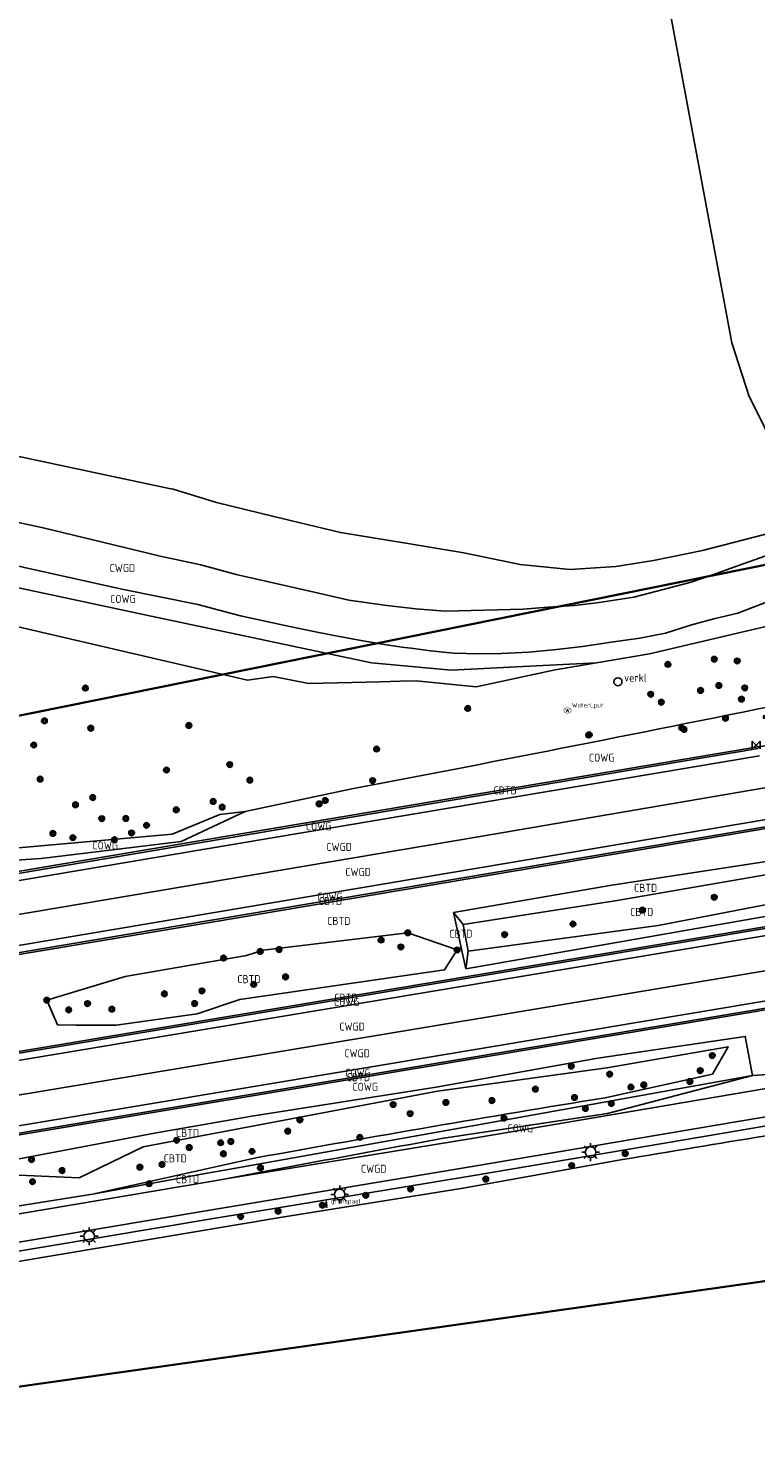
# Model space of a CAD drawing. Extents: x 143041 to 144480, y 457187 to 457942.
# Tile 10 of 20: x 143633 to 143714, y 457526 to 457686. Entities that reach past the tile are written whole.
import ezdxf
from ezdxf.enums import TextEntityAlignment as Align

# ---------------------------------------------------------------- set-up
doc = ezdxf.new("R2010")
doc.units = 0
doc.header["$LTSCALE"] = 4
doc.linetypes.add('STIPPELGROF', pattern=[0.75, 0.5, -0.25])
doc.layers.get('0').update_dxf_attribs({"linetype": 'CONTINUOUS'})
for name, color, linetype in [('CBTD', 7, 'CONTINUOUS'), ('COWG', 7, 'CONTINUOUS'), ('CWGD', 7, 'CONTINUOUS'), ('G_BTD', 3, 'CONTINUOUS'), ('G_OWG', 6, 'CONTINUOUS'), ('G_WGD', 7, 'CONTINUOUS'), ('PPALHM', 10, 'CONTINUOUS'), ('PVGO', 102, 'CONTINUOUS')]:
    doc.layers.add(name, color=color, linetype=linetype)
doc.layers.add('meetgrens', color=10, linetype='STIPPELGROF', lineweight=35)
for name, color, linetype, true_color in [('PBRD', 7, 'CONTINUOUS', 0xbd2877), ('PPAL', 7, 'CONTINUOUS', 0xbd2877), ('PPUT', 7, 'CONTINUOUS', 0xbd2877)]:
    doc.layers.add(name, color=color, linetype=linetype, true_color=true_color)
doc.styles.add('ISO', font='ISO')
doc.styles.get("Standard").update_dxf_attribs({"font": 'ISO'})

# ---------------------------------------------------------------- blocks, each defined once
blk = doc.blocks.new('lichtmast')
at = {"color": 0}
for p, q in [((-0.6, 0), (-1, 0)), ((-0.71, 0.71), (-0.42, 0.42)), ((0, 0.6), (0, 1)), ((0.42, 0.42), (0.71, 0.71)), ((0.6, 0), (1, 0)), ((-0.42, -0.42), (-0.71, -0.71)), ((0, -0.6), (0, -1)), ((0.42, -0.42), (0.71, -0.71))]:
    blk.add_line(p, q, dxfattribs=at)
blk.add_circle((0, 0), 0.6, dxfattribs=at)
blk = doc.blocks.new('verklikker')
at = {"color": 0}
blk.add_circle((0, 0), 0.45, dxfattribs=at)
at = {"color": 0, "style": 'ISO'}
blk.add_attdef('VERKLIKKER', (0.7, 0), '', height=0.9, dxfattribs=at)
blk = doc.blocks.new('boom')
at = {"color": 0}
for radius in [0.315, 0.225, 0.135]:
    blk.add_circle((0, 0), radius, dxfattribs=at)
blk = doc.blocks.new('waterleidingput')
at = {"linetype": 'ByBlock', "lineweight": -2}
h = blk.add_hatch(color=0, dxfattribs=at)
h.dxf.hatch_style = 1
edge = h.paths.add_edge_path()
edge.add_spline(control_points=[(0.44, 0), (0.44, 0.04), (0.43, 0.09), (0.36, 0.2), (0.28, 0.26), (0.09, 0.32), (-0.02, 0.33), (-0.22, 0.29), (-0.31, 0.24), (-0.42, 0.12), (-0.44, 0.06), (-0.44, -0.06), (-0.42, -0.12), (-0.33, -0.22), (-0.28, -0.26), (-0.1, -0.33), (0.04, -0.33), (0.27, -0.27), (0.37, -0.2), (0.43, -0.08), (0.44, -0.04), (0.44, 0)], knot_values=[0, 0, 0, 0, 0.380029, 0.380029, 1.118666, 1.118666, 1.857303, 1.857303, 2.59594, 2.59594, 3.13294, 3.13294, 3.66994, 3.66994, 4.20694, 4.20694, 5.079565, 5.079565, 5.952189, 5.952189, 6.283185, 6.283185, 6.283185, 6.283185], degree=3, periodic=0)
edge = h.paths.add_edge_path(flags=16)
edge.add_ellipse((0, 0), major_axis=(0.392, 0), ratio=0.689655, start_angle=0, end_angle=360)
h = blk.add_hatch(color=0, dxfattribs=at)
h.dxf.hatch_style = 1
h.paths.add_polyline_path([(-0.05, -0.09, -0.141608), (-0.09, -0.05), (-0.1, -0.09), (-0.17, 0.17), (-0.22, 0.17), (-0.13, -0.17), (-0.08, -0.17)])
at = {"linetype": 'ByBlock', "lineweight": -2, "true_color": 0x104b6e}
h = blk.add_hatch(color=156, dxfattribs=at)
h.dxf.hatch_style = 1
h.paths.add_polyline_path([(0.1, 0, 1), (-0.1, 0, 1)])
at = {"linetype": 'ByBlock', "lineweight": -2}
h = blk.add_hatch(color=0, dxfattribs=at)
h.dxf.hatch_style = 1
h.paths.add_polyline_path([(0.02, 0.17), (-0.03, 0.17), (-0.05, 0.09, -0.269854), (0.05, 0.09)])
h = blk.add_hatch(color=0, dxfattribs=at)
h.dxf.hatch_style = 1
h.paths.add_polyline_path([(0.23, 0.17), (0.17, 0.17), (0.1, -0.09), (0.09, -0.05, -0.141608), (0.05, -0.09), (0.07, -0.17), (0.12, -0.17)])
at = {"color": 0, "linetype": 'ByBlock', "lineweight": -2}
blk.add_attdef('WATERLEIDINGPUT', (0.5, 0.35), '', height=0.5, dxfattribs=at)
blk = doc.blocks.new('grensmarkering')
at = {"linetype": 'ByBlock', "lineweight": -2}
h = blk.add_hatch(color=0, dxfattribs=at)
h.dxf.hatch_style = 1
h.paths.add_polyline_path([(0.09, 0.55, 0.219912), (0.05, 0.61, -0.457379), (0.04, 0.66, 2.245674), (-0.04, 0.66, -0.457379), (-0.05, 0.61, 0.219912), (-0.09, 0.55), (-0.15, 0.04), (-0.18, 0.04), (-0.18, 0.01, 0.018367), (-0.1, 0, -0.954633), (0.1, 0, 0.018367), (0.18, 0.01), (0.18, 0.04), (0.15, 0.04)])
at = {"linetype": 'ByBlock', "lineweight": -2, "true_color": 0x681648}
h = blk.add_hatch(color=219, dxfattribs=at)
h.dxf.hatch_style = 1
h.paths.add_polyline_path([(0.1, 0, 1), (-0.1, 0, 1)])
at = {"linetype": 'ByBlock', "lineweight": -2}
h = blk.add_hatch(color=0, dxfattribs=at)
h.dxf.hatch_style = 1
h.paths.add_polyline_path([(0.18, -0.04, -0.022381), (0.08, -0.06, -0.528879), (-0.08, -0.06, -0.022381), (-0.18, -0.04), (-0.18, -0.13, 0.083333), (0.18, -0.13)])
at = {"color": 0, "linetype": 'ByBlock', "lineweight": -2}
blk.add_attdef('GRENSMARKERING', (0.5, 0.35), '', height=0.5, dxfattribs=at)
blk = doc.blocks.new('kilometerpaal')
at = {"color": 0}
for p, q in [((-0.44, 0.44), (0.44, -0.44)), ((-0.44, -0.44), (-0.44, 0.44)), ((0.44, 0.44), (-0.44, -0.44)), ((0.44, -0.44), (0.44, 0.44))]:
    blk.add_line(p, q, dxfattribs=at)
at = {"color": 0, "style": 'ISO'}
blk.add_attdef('KILOMETERPAAL', (0.59, 0.87), '', height=2.5, dxfattribs=at)

msp = doc.modelspace()

# ---------------------------------------------------------------- linework, layer by layer
at = {"layer": 'G_BTD', "linetype": 'Continuous', "transparency": 33554687}
for points in [[(143717.591, 457635.165), (143716.991, 457637.303), (143713.393, 457644.57), (143711.469, 457650.457), (143702.098, 457700.822), (143694.822, 457743.218), (143691.777, 457767.479), (143690.017, 457792.107), (143680.631, 457826.399), (143701.578, 457831.667), (143723.601, 457836.433), (143738.201, 457839.729), (143759.206, 457846.5), (143766.169, 457849.029), (143774.685, 457853.215), (143783.907, 457856.095), (143809.89, 457863.79)], [(143660.004, 457613.04), (143657.131, 457612.599), (143628.145, 457619.331), (143588.962, 457627.669), (143558.066, 457636.109), (143526.198, 457640.712), (143511.955, 457641.947), (143505.971, 457641.522), (143493.293, 457640.621), (143481.673, 457637.859), (143459.891, 457629.466), (143447.368, 457624.129), (143438.641, 457619.796), (143409.27, 457603.151), (143387.841, 457588.83), (143354.42, 457567.351), (143320.175, 457544.351), (143308.955, 457536.522), (143307.037, 457536.064)], [(143674.253, 457612.48), (143672.049, 457612.431), (143664.007, 457612.253), (143660.004, 457613.04)], [(143696.302, 457614.56), (143691.667, 457613.782), (143682.771, 457611.851), (143676.07, 457612.52), (143674.253, 457612.48)], [(143715.953, 457596.063), (143653.364, 457585.505), (143616.973, 457579.386)], [(143716.569, 457592.442), (143698.024, 457589.594), (143680.243, 457586.548)], [(143681.336, 457585.205), (143698.622, 457587.892), (143719.382, 457591.465), (143720.945, 457590.876), (143721.391, 457589.742), (143719.667, 457588.242), (143703.225, 457585.086), (143681.907, 457582.2)], [(143681.336, 457585.205), (143680.243, 457586.548)], [(143680.243, 457586.548), (143681.639, 457580.235)], [(143717.58, 457586.502), (143681.639, 457580.235)], [(143618.555, 457568.793), (143621.825, 457569.339), (143716.944, 457585.233), (143717.772, 457585.372)], [(143651.467, 457575.178), (143642.395, 457573.904), (143637.913, 457573.913), (143635.814, 457573.917), (143634.602, 457576.699), (143643.392, 457579.346), (143657.014, 457581.7), (143658.881, 457582.296), (143675.114, 457584.263), (143680.652, 457582.34), (143679.246, 457580.097), (143656.275, 457576.784), (143651.467, 457575.178)], [(143681.336, 457585.205), (143681.907, 457582.2)], [(143681.639, 457580.235), (143681.907, 457582.2)], [(143586.994, 457551.333), (143611.501, 457554.071), (143628.933, 457557.188), (143638.227, 457556.775), (143645.44, 457560.23), (143678.445, 457566.48), (143697.458, 457569.092), (143711.064, 457571.467), (143709.299, 457568.404), (143697.271, 457565.754)], [(143639.757, 457554.942), (143652.61, 457557.304), (143654.542, 457557.624), (143682.385, 457562.591), (143713.813, 457568.245)], [(143639.757, 457554.942), (143658.241, 457559.032)], [(143639.757, 457554.942), (143621.139, 457551.972)]]:
    msp.add_lwpolyline(points, dxfattribs=at)
msp.add_lwpolyline([(143658.241, 457559.032, -0.0047242), (143697.271, 457565.754)], format="xyb", dxfattribs=at)
at = {"layer": 'G_OWG', "linetype": 'Continuous', "transparency": 33554687}
for points in [[(143517.301, 457571.86), (143615.597, 457588.468), (143651.941, 457594.605), (143714.413, 457605.121), (143714.725, 457605.174), (143811.857, 457621.549), (143812.616, 457621.677), (143912.792, 457638.538), (144006.778, 457654.366), (144010.6, 457655.009), (144010.612, 457655.011)], [(143621.436, 457639.849), (143648.36, 457634.1)], [(143717.233, 457630.739), (143716.155, 457629.204), (143708.19, 457627.15), (143702.68, 457626.03), (143698.46, 457625.38), (143693.34, 457625.04), (143687.71, 457625.58), (143681.39, 457626.88), (143675.11, 457627.93), (143667.56, 457629.18), (143660.08, 457630.97), (143653.66, 457632.53), (143648.78, 457634.05), (143648.36, 457634.1)], [(143696.302, 457614.56), (143688.055, 457614.135), (143679.979, 457613.719), (143675.515, 457614.143), (143671.051, 457614.567), (143644.579, 457620.182), (143618.108, 457625.797), (143601.706, 457629.114), (143587.514, 457631.37), (143573.322, 457633.627)], [(143718.338, 457619.344), (143702.227, 457615.554), (143696.302, 457614.56)], [(143615.645, 457588.273), (143651.974, 457594.408), (143714.444, 457604.924)], [(143668.85, 457600.405), (143656.868, 457597.87)], [(143656.868, 457597.87), (143649.672, 457594.504), (143633.983, 457592.606), (143618.758, 457591.582)], [(143656.868, 457597.87), (143654.031, 457597.526), (143648.677, 457595.317), (143622.587, 457592.995), (143618.758, 457591.582)], [(143715.919, 457596.26), (143653.331, 457585.702), (143617.33, 457579.649), (143616.943, 457579.584)], [(143618.585, 457568.595), (143621.858, 457569.142), (143716.977, 457585.036), (143717.806, 457585.175)], [(143619.892, 457559.848), (143718.154, 457576.286), (143719.287, 457576.476)], [(143619.923, 457559.65), (143718.187, 457576.089), (143719.321, 457576.278)], [(143713.813, 457568.245), (143712.987, 457572.635), (143696.425, 457570.184), (143678.295, 457566.943), (143657.621, 457563.673), (143646.712, 457561.781), (143629.946, 457558.589), (143620.352, 457556.944)], [(143679.918, 457561.345), (143697.54, 457563.999), (143713.813, 457568.245)], [(143713.813, 457568.245), (143720.61, 457568.706)], [(143721.472, 457563.644), (143712.308, 457562.084), (143682.516, 457557.038), (143653.082, 457552.148), (143622.703, 457547.072)], [(143606.408, 457543.179), (143660.813, 457552.324), (143681.338, 457555.594), (143699.213, 457558.812)]]:
    msp.add_lwpolyline(points, dxfattribs=at)
for points in [[(143718.972, 457610.298, -0.003075), (143668.85, 457600.405)], [(143699.213, 457558.812, -0.0043997), (143731.494, 457564.004)], [(143654.705, 457556.637, -0.0026706), (143679.918, 457561.345)]]:
    msp.add_lwpolyline(points, format="xyb", dxfattribs=at)
at = {"layer": 'G_WGD', "linetype": 'Continuous', "transparency": 33554687}
for points in [[(143674.745, 457616.29), (143672.96, 457616.53), (143670.08, 457617.04), (143666.87, 457617.62), (143664.03, 457618.18), (143660.66, 457618.88), (143656.35, 457619.83), (143651.57, 457621.09), (143643.02, 457622.84), (143632.1, 457625.24), (143591.3, 457634.65), (143567.496, 457638.789)], [(143590.07, 457639.21), (143634.21, 457629.72), (143643.18, 457627.55), (143647.33, 457626.54), (143651.9, 457625.56), (143655.85, 457624.47), (143660.49, 457623.41), (143664.6, 457622.48), (143668.52, 457621.59), (143672.78, 457621), (143676.03, 457620.6), (143679.32, 457620.34), (143682.22, 457620.42), (143685.18, 457620.52), (143688.07, 457620.59), (143690.84, 457620.82), (143693.84, 457620.98), (143696.58, 457621.31), (143700.47, 457621.94), (143703.76, 457622.77), (143706.91, 457623.61), (143709.54, 457624.5), (143712.76, 457625.66), (143717.954, 457627.501)], [(143717.07, 457621.96), (143714.77, 457621.13), (143712.15, 457620.14), (143709.46, 457619.48), (143706.84, 457618.78), (143704.05, 457617.88), (143701.17, 457617.32), (143697.95, 457616.86), (143694.73, 457616.39), (143691.82, 457616.04), (143688.7, 457615.76), (143685.6, 457615.61), (143683.12, 457615.57), (143680.24, 457615.64), (143677.66, 457615.91), (143675.49, 457616.19), (143674.745, 457616.29)], [(143714.579, 457604.135), (143652.107, 457593.619), (143615.763, 457587.482)], [(143616.317, 457583.777), (143683.03, 457595.022), (143715.191, 457600.537)], [(143715.785, 457597.049), (143653.198, 457586.491), (143617.197, 457580.438), (143616.825, 457580.375)], [(143618.703, 457567.804), (143621.99, 457568.353), (143717.109, 457584.247), (143717.941, 457584.386)], [(143619.265, 457564.046), (143619.877, 457564.15), (143718.596, 457580.537)], [(143619.774, 457560.639), (143718.022, 457577.075), (143719.153, 457577.264)], [(143654.705, 457556.637), (143682.768, 457561.27), (143711.798, 457566.198), (143720.778, 457567.72)], [(143621.775, 457547.95), (143622.551, 457548.06), (143652.918, 457553.134), (143682.35, 457558.024), (143712.141, 457563.07), (143721.304, 457564.63)], [(143654.705, 457556.637), (143652.775, 457556.318), (143625.482, 457551.702)]]:
    msp.add_lwpolyline(points, dxfattribs=at)
at = {"layer": 'meetgrens', "linetype": 'Continuous', "transparency": 33554687, "flags": 128}
msp.add_lwpolyline([(143075.027, 457356.533), (143042.65, 457414.581), (143193.047, 457496.462), (143334.975, 457548.68), (144000.721, 457683.278), (144026.309, 457589.206), (143574.463, 457525.278), (143351.72, 457478.805), (143253.029, 457455.154), (143123.798, 457387.023), (143075.027, 457356.533), (143042.65, 457414.581)], dxfattribs=at)

# ---------------------------------------------------------------- block references
at = {"layer": 'PBRD', "transparency": 33554687}
ref = msp.add_blockref('verklikker', (143698.703, 457612.429), dxfattribs=at)
ref.add_attrib('VERKLIKKER', 'verkl ', (143699.403, 457612.429), dxfattribs={"layer": '0', "height": 0.9, "style": 'ISO'})
at = {"layer": 'PPAL', "transparency": 33554687}
for p in [(143695.63, 457559.639), (143667.475, 457554.894), (143639.363, 457550.21)]:
    msp.add_blockref('lichtmast', p, dxfattribs=at)
msp.add_blockref('grensmarkering', (143665.976, 457553.548), dxfattribs=at).add_auto_attribs({'GRENSMARKERING': 'grenspaal'})
at = {"layer": 'PPALHM', "transparency": 33554687}
ref = msp.add_blockref('kilometerpaal', (143714.203, 457605.342), dxfattribs=at)
ref.add_attrib('Puntnummer', '78,7', (143714.794, 457606.21), dxfattribs={"layer": '0', "height": 2.5, "style": 'ISO'})
at = {"layer": 'PPUT', "transparency": 33554687}
msp.add_blockref('waterleidingput', (143693.037, 457609.207), dxfattribs=at).add_auto_attribs({'WATERLEIDINGPUT': 'WaterLput'})
at = {"layer": 'PVGO', "transparency": 33554687}
for p in [(143704.303, 457614.384), (143709.506, 457614.965), (143712.08, 457614.763), (143638.94, 457611.726), (143707.966, 457611.454), (143710.027, 457612.01), (143712.925, 457611.74), (143702.377, 457611.027), (143703.561, 457610.136), (143712.553, 457610.481), (143634.35, 457608.047), (143681.843, 457609.445), (143710.764, 457608.343), (143639.544, 457607.22), (143650.554, 457607.528), (143695.405, 457606.454), (143695.48, 457606.493), (143705.849, 457607.278), (143706.113, 457607.076), (143633.142, 457605.334), (143671.622, 457604.884), (143655.138, 457603.135), (143633.87, 457601.51), (143648.037, 457602.528), (143657.392, 457601.398), (143671.174, 457601.338), (143637.83, 457598.625), (143639.763, 457599.44), (143653.28, 457598.999), (143654.29, 457598.364), (143665.169, 457598.726), (143665.857, 457599.111), (143640.781, 457597.077), (143643.481, 457597.095), (143649.134, 457598.069), (143635.294, 457595.412), (143644.123, 457595.468), (143645.807, 457596.321), (143637.538, 457594.937), (143642.191, 457594.7), (143709.5, 457588.244), (143701.446, 457586.808), (143675.114, 457584.263), (143685.979, 457584.055), (143693.655, 457585.248), (143660.672, 457582.378), (143672.124, 457583.449), (143674.341, 457582.671), (143680.652, 457582.34), (143654.449, 457581.428), (143658.562, 457582.167), (143661.403, 457579.312), (143652.022, 457577.737), (143657.824, 457578.475), (143634.602, 457576.699), (143639.187, 457576.317), (143647.803, 457577.42), (143651.197, 457576.326), (143637.066, 457575.62), (143641.908, 457575.694), (143709.286, 457570.48), (143693.466, 457569.279), (143697.769, 457568.39), (143707.933, 457568.794), (143689.432, 457566.713), (143700.158, 457566.956), (143701.596, 457567.198), (143706.772, 457567.567), (143673.474, 457564.983), (143679.394, 457565.221), (143684.564, 457565.435), (143693.826, 457565.78), (143697.955, 457565.109), (143663.008, 457563.264), (143675.382, 457563.974), (143685.908, 457563.458), (143695.042, 457564.551), (143661.643, 457562.008), (143649.184, 457560.975), (143650.589, 457560.162), (143654.121, 457560.705), (143655.263, 457560.835), (143669.735, 457561.308), (143632.892, 457558.813), (143647.539, 457558.267), (143654.423, 457559.465), (143657.635, 457559.738), (143699.516, 457559.49), (143636.323, 457557.584), (143645.06, 457557.954), (143658.586, 457557.895), (143693.514, 457558.134), (143633.009, 457556.334), (143646.087, 457556.108), (143675.436, 457555.516), (143683.865, 457556.623), (143665.529, 457553.695), (143670.403, 457554.81), (143656.366, 457552.409), (143660.566, 457553.029)]:
    msp.add_blockref('boom', p, dxfattribs=at)

# ---------------------------------------------------------------- texts
at = {"layer": 'CBTD', "transparency": 33554687, "style": 'ISO'}
for p in [(143686.034, 457600.243), (143701.806, 457589.308), (143666.441, 457587.816), (143667.373, 457585.597), (143701.364, 457586.599), (143681.075, 457584.156), (143657.292, 457579.059), (143668.178, 457576.983), (143669.58, 457568.059), (143650.404, 457561.796), (143649.029, 457558.952), (143650.404, 457556.608)]:
    msp.add_text('CBTD', height=0.9, dxfattribs=at).set_placement(p, align=Align.MIDDLE_CENTER)
at = {"layer": 'COWG', "transparency": 33554687, "style": 'ISO'}
for p in [(143643.152, 457621.724), (143696.874, 457603.916), (143665.112, 457596.214), (143641.166, 457594.058), (143666.372, 457588.308), (143668.263, 457576.491), (143669.531, 457568.558), (143670.335, 457566.985), (143687.742, 457562.319)]:
    msp.add_text('COWG', height=0.9, dxfattribs=at).set_placement(p, align=Align.MIDDLE_CENTER)
at = {"layer": 'CWGD', "transparency": 33554687, "style": 'ISO'}
for p in [(143643.093, 457625.198), (143667.417, 457593.899), (143669.543, 457591.088), (143668.871, 457573.739), (143669.437, 457570.743), (143671.294, 457557.782)]:
    msp.add_text('CWGD', height=0.9, dxfattribs=at).set_placement(p, align=Align.MIDDLE_CENTER)

doc.saveas('drawing.dxf')
